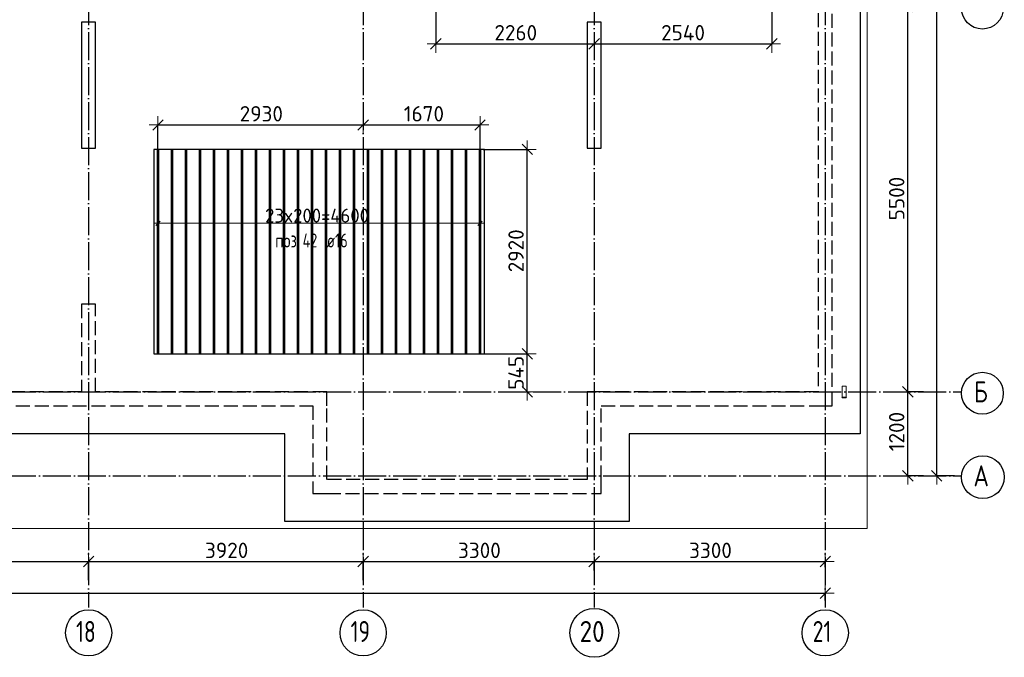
# Model space of a CAD drawing. Header units: millimetres. Extents: x 13527 to 139154, y -122592 to 61893.
# Tile 4 of 128: x 105875 to 119937, y -122592 to -113485. Entities that reach past the tile are written whole.
import ezdxf

# ---------------------------------------------------------------- set-up
doc = ezdxf.new("R2010")
doc.units = ezdxf.units.MM
doc.header["$PDMODE"] = 65
for name, pattern in [('______11', [500, 400, -50, 0, -50]), ('______2', [270, 200, -70]), ('______5', [1100, 800, -100, 100, -100])]:
    doc.linetypes.add(name, pattern=pattern)
for name, color, linetype, lineweight in [('Standard', 7, 'Continuous', 25), ('Колонна (1)', 7, 'Continuous', 35), ('Размерная линия_ общее', 7, 'Continuous', 13), ('Стальная конструкция_ общее', 7, 'Continuous', 25), ('Стена_ общее', 7, 'Continuous', 35), ('Фундамент_ общее', 7, 'Continuous', 35)]:
    doc.layers.add(name, color=color, linetype=linetype, lineweight=lineweight)
doc.layers.add('Арм.стержн.Доп. Арм. верхн.зоны У', color=7, linetype='Continuous', lineweight=35, true_color=0x739641)
doc.layers.add('Осевая линия_ общее', color=7, linetype='______5', lineweight=13, true_color=0xa0a0a0)
doc.styles.add('ISOCPEUR', font='ISOCPEUR')
doc.dimstyles.new('DIMSTYLE_16', dxfattribs={"dimtxt": 220, "dimasz": 250, "dimexe": 0, "dimexo": 0, "dimgap": 110, "dimtad": 2, "dimdec": 0, "dimrnd": 1, "dimzin": 12, "dimdsep": 46, "dimtxsty": 'ISOCPEUR', "dimblk1": 'ALL_ML_STRICH', "dimblk2": 'ALL_ML_STRICH', "dimsah": 1, "dimcen": 0, "dimclrd": 7, "dimclre": 256, "dimclrt": 7, "dimadec": 0, "dimazin": 0, "dimtfac": 1, "dimtdec": 0, "dimtix": 1, "dimtmove": 2, "dimatfit": 3, "dimfxl": 0, "dimtzin": 0, "dimlwd": 0, "dimlwe": -3, "dimarcsym": 0})
doc.dimstyles.new('DIMSTYLE_3', dxfattribs={"dimtxt": 220, "dimasz": 250, "dimexe": 0, "dimexo": 0, "dimgap": 110, "dimtad": 2, "dimdec": 0, "dimrnd": 5, "dimzin": 12, "dimdsep": 46, "dimtxsty": 'ISOCPEUR', "dimblk1": 'ALL_ML_STRICH', "dimblk2": 'ALL_ML_STRICH', "dimsah": 1, "dimcen": 0, "dimclrd": 7, "dimclre": 256, "dimclrt": 7, "dimadec": 0, "dimazin": 0, "dimtfac": 1, "dimtdec": 0, "dimtix": 1, "dimtmove": 2, "dimatfit": 3, "dimfxl": 0, "dimtvp": 1.2, "dimtzin": 0, "dimlwd": 0, "dimlwe": -3, "dimarcsym": 0})
doc.dimstyles.new('DIMSTYLE_5', dxfattribs={"dimtxt": 220, "dimasz": 250, "dimexe": 0, "dimexo": 0, "dimgap": 110, "dimtad": 2, "dimdec": 0, "dimrnd": 5, "dimzin": 12, "dimdsep": 46, "dimtxsty": 'ISOCPEUR', "dimblk1": 'ALL_ML_STRICH', "dimblk2": 'ALL_ML_STRICH', "dimsah": 1, "dimcen": 0, "dimclrd": 7, "dimclre": 256, "dimclrt": 7, "dimadec": 0, "dimazin": 0, "dimtfac": 1, "dimtdec": 0, "dimtix": 1, "dimtmove": 2, "dimatfit": 3, "dimfxl": 0, "dimtzin": 0, "dimlwd": 0, "dimlwe": -3, "dimarcsym": 0})

# ---------------------------------------------------------------- blocks, each defined once
blk = doc.blocks.new('СЛОЖНЫЙ_ОБЪЕКТ_4')
at = {"layer": 'Колонна (1)', "color": 9, "lineweight": -3, "true_color": 0xc7c7c7, "transparency": 33554687}
for p, q in [((106760, -113520), (106760, -115320)), ((106960, -113520), (106760, -113520)), ((106960, -115320), (106960, -113520)), ((113980, -113520), (113980, -115320)), ((114180, -113520), (113980, -113520)), ((114180, -115320), (114180, -113520)), ((106760, -115320), (106960, -115320)), ((113980, -115320), (114180, -115320))]:
    blk.add_line(p, q, dxfattribs=at)
at = {"layer": 'Стена_ общее', "color": 9, "linetype": '______2', "lineweight": -3, "true_color": 0xc7c7c7, "transparency": 33554687}
for p, q in [((117480, -119000), (117480, -105900)), ((117280, -106100), (117280, -118800)), ((106760, -117550), (106760, -118800)), ((106960, -117550), (106760, -117550)), ((106960, -118800), (106960, -117550)), ((106760, -118800), (103660, -118800)), ((110260, -118800), (106960, -118800)), ((110260, -119000), (110260, -118800)), ((113980, -118800), (113980, -120050)), ((114180, -118800), (113980, -118800)), ((117280, -118800), (114180, -118800)), ((103660, -119000), (110060, -119000)), ((110060, -119000), (110060, -120250)), ((110260, -120050), (110260, -119000)), ((114180, -120050), (114180, -119000)), ((114180, -119000), (117280, -119000)), ((117280, -119000), (117480, -119000)), ((113980, -120050), (110260, -120050)), ((114180, -120250), (114180, -120050)), ((110060, -120250), (110260, -120250)), ((110260, -120250), (114180, -120250))]:
    blk.add_line(p, q, dxfattribs=at)
blk = doc.blocks.new('ALL_ML_STRICH')
at = {"color": 0, "linetype": 'ByBlock', "lineweight": -2}
for p, q in [((-1, 0), (0.5, 0)), ((-0.3, -0.3), (0.3, 0.3)), ((0, -0.5), (0, 0.5))]:
    blk.add_line(p, q, dxfattribs=at)
blk = doc.blocks.new('*D384')
at = {"layer": 'DEFPOINTS', "color": 7, "linetype": 'Continuous', "lineweight": 13, "transparency": 33554687}
for p in [(110780, -114834), (107850, -114989), (107850, -115551)]:
    blk.add_point(p, dxfattribs=at)
at = {"layer": 'Размерная линия_ общее', "color": 253, "linetype": 'Continuous', "lineweight": -2, "true_color": 0xa0a0a0, "transparency": 33554687}
for p, q in [((107850, -115451), (107850, -114989)), ((110780, -114989), (110780, -114989))]:
    blk.add_line(p, q, dxfattribs=at)
at = {"layer": 'Размерная линия_ общее', "color": 7, "linetype": 'Continuous', "lineweight": -2, "transparency": 33554687}
blk.add_line((107850, -114989), (110780, -114989), dxfattribs=at)
at = {"layer": 'Размерная линия_ общее', "color": 7, "linetype": 'Continuous', "lineweight": 13, "transparency": 33554687, "xscale": 250, "yscale": 250, "zscale": 250, "rotation": 180}
blk.add_blockref('ALL_ML_STRICH', (107850, -114989), dxfattribs=at)
at = {"layer": 'Размерная линия_ общее', "color": 7, "linetype": 'Continuous', "lineweight": 13, "transparency": 33554687, "xscale": 250, "yscale": 250, "zscale": 250}
blk.add_blockref('ALL_ML_STRICH', (110780, -114989), dxfattribs=at)
at = {"layer": 'Размерная линия_ общее', "color": 7, "linetype": 'Continuous', "lineweight": 13, "transparency": 33554687, "insert": (109326, -114829), "char_height": 220, "width": 880, "attachment_point": 5, "style": 'ISOCPEUR'}
blk.add_mtext('\\A1;{2930}', dxfattribs=at)
blk = doc.blocks.new('*D385')
at = {"layer": 'DEFPOINTS', "color": 7, "linetype": 'Continuous', "lineweight": 13, "transparency": 33554687}
for p in [(110780, -114834), (110780, -114989), (112450, -115450)]:
    blk.add_point(p, dxfattribs=at)
at = {"layer": 'Размерная линия_ общее', "color": 253, "linetype": 'Continuous', "lineweight": -2, "true_color": 0xa0a0a0, "transparency": 33554687}
for p, q in [((110780, -114989), (110780, -114989)), ((112450, -115350), (112450, -114989))]:
    blk.add_line(p, q, dxfattribs=at)
at = {"layer": 'Размерная линия_ общее', "color": 7, "linetype": 'Continuous', "lineweight": -2, "transparency": 33554687}
blk.add_line((110780, -114989), (112450, -114989), dxfattribs=at)
at = {"layer": 'Размерная линия_ общее', "color": 7, "linetype": 'Continuous', "lineweight": 13, "transparency": 33554687, "xscale": 250, "yscale": 250, "zscale": 250, "rotation": 180}
blk.add_blockref('ALL_ML_STRICH', (110780, -114989), dxfattribs=at)
at = {"layer": 'Размерная линия_ общее', "color": 7, "linetype": 'Continuous', "lineweight": 13, "transparency": 33554687, "xscale": 250, "yscale": 250, "zscale": 250}
blk.add_blockref('ALL_ML_STRICH', (112450, -114989), dxfattribs=at)
at = {"layer": 'Размерная линия_ общее', "color": 7, "linetype": 'Continuous', "lineweight": 13, "transparency": 33554687, "insert": (111648, -114829), "char_height": 220, "width": 880, "attachment_point": 5, "style": 'ISOCPEUR'}
blk.add_mtext('\\A1;{1670}', dxfattribs=at)
blk = doc.blocks.new('*D386')
at = {"layer": 'DEFPOINTS', "color": 7, "linetype": 'Continuous', "lineweight": 13, "transparency": 33554687}
for p in [(112368, -118257), (112898, -118800), (113124, -118800)]:
    blk.add_point(p, dxfattribs=at)
at = {"layer": 'Размерная линия_ общее', "color": 253, "linetype": 'Continuous', "lineweight": -2, "true_color": 0xa0a0a0, "transparency": 33554687}
for p, q in [((112468, -118257), (113124, -118257)), ((113124, -118800), (113124, -118800))]:
    blk.add_line(p, q, dxfattribs=at)
at = {"layer": 'Размерная линия_ общее', "color": 7, "linetype": 'Continuous', "lineweight": -2, "transparency": 33554687}
blk.add_line((113124, -118800), (113124, -118257), dxfattribs=at)
at = {"layer": 'Размерная линия_ общее', "color": 7, "linetype": 'Continuous', "lineweight": 13, "transparency": 33554687, "xscale": 250, "yscale": 250, "zscale": 250}
for p, rotation in [((113124, -118257), 90), ((113124, -118800), 270)]:
    blk.add_blockref('ALL_ML_STRICH', p, dxfattribs=dict(at, rotation=rotation))
at = {"layer": 'Размерная линия_ общее', "color": 7, "linetype": 'Continuous', "lineweight": 13, "transparency": 33554687, "insert": (112964, -118528), "char_height": 220, "width": 660, "attachment_point": 5, "rotation": 90, "style": 'ISOCPEUR'}
blk.add_mtext('\\A1;{545}', dxfattribs=at)
blk = doc.blocks.new('*D387')
at = {"layer": 'DEFPOINTS', "color": 7, "linetype": 'Continuous', "lineweight": 13, "transparency": 33554687}
for p in [(112394, -115337), (112368, -118257), (113124, -118257)]:
    blk.add_point(p, dxfattribs=at)
at = {"layer": 'Размерная линия_ общее', "color": 253, "linetype": 'Continuous', "lineweight": -2, "true_color": 0xa0a0a0, "transparency": 33554687}
for p, q in [((112494, -115337), (113124, -115337)), ((112468, -118257), (113124, -118257))]:
    blk.add_line(p, q, dxfattribs=at)
at = {"layer": 'Размерная линия_ общее', "color": 7, "linetype": 'Continuous', "lineweight": -2, "transparency": 33554687}
blk.add_line((113124, -118257), (113124, -115337), dxfattribs=at)
at = {"layer": 'Размерная линия_ общее', "color": 7, "linetype": 'Continuous', "lineweight": 13, "transparency": 33554687, "xscale": 250, "yscale": 250, "zscale": 250}
for p, rotation in [((113124, -115337), 90), ((113124, -118257), 270)]:
    blk.add_blockref('ALL_ML_STRICH', p, dxfattribs=dict(at, rotation=rotation))
at = {"layer": 'Размерная линия_ общее', "color": 7, "linetype": 'Continuous', "lineweight": 13, "transparency": 33554687, "insert": (112964, -116786), "char_height": 220, "width": 880, "attachment_point": 5, "rotation": 90, "style": 'ISOCPEUR'}
blk.add_mtext('\\A1;{2920}', dxfattribs=at)
blk = doc.blocks.new('*D392')
at = {"layer": 'DEFPOINTS', "color": 7, "linetype": 'Continuous', "lineweight": 13, "transparency": 33554687}
for p in [(111818, -113205), (111818, -113831), (114080, -114213)]:
    blk.add_point(p, dxfattribs=at)
at = {"layer": 'Размерная линия_ общее', "color": 253, "linetype": 'Continuous', "lineweight": -2, "true_color": 0xa0a0a0, "transparency": 33554687}
for p, q in [((111818, -113305), (111818, -113831)), ((114080, -113831), (114080, -113831))]:
    blk.add_line(p, q, dxfattribs=at)
at = {"layer": 'Размерная линия_ общее', "color": 7, "linetype": 'Continuous', "lineweight": -2, "transparency": 33554687}
blk.add_line((111818, -113831), (114080, -113831), dxfattribs=at)
at = {"layer": 'Размерная линия_ общее', "color": 7, "linetype": 'Continuous', "lineweight": 13, "transparency": 33554687, "xscale": 250, "yscale": 250, "zscale": 250, "rotation": 180}
blk.add_blockref('ALL_ML_STRICH', (111818, -113831), dxfattribs=at)
at = {"layer": 'Размерная линия_ общее', "color": 7, "linetype": 'Continuous', "lineweight": 13, "transparency": 33554687, "xscale": 250, "yscale": 250, "zscale": 250}
blk.add_blockref('ALL_ML_STRICH', (114080, -113831), dxfattribs=at)
at = {"layer": 'Размерная линия_ общее', "color": 7, "linetype": 'Continuous', "lineweight": 13, "transparency": 33554687, "insert": (112960, -113671), "char_height": 220, "width": 880, "attachment_point": 5, "style": 'ISOCPEUR'}
blk.add_mtext('\\A1;{2260}', dxfattribs=at)
blk = doc.blocks.new('*D393')
at = {"layer": 'DEFPOINTS', "color": 7, "linetype": 'Continuous', "lineweight": 13, "transparency": 33554687}
for p in [(116618, -113159), (114080, -113831), (114080, -114213)]:
    blk.add_point(p, dxfattribs=at)
at = {"layer": 'Размерная линия_ общее', "color": 253, "linetype": 'Continuous', "lineweight": -2, "true_color": 0xa0a0a0, "transparency": 33554687}
for p, q in [((116618, -113259), (116618, -113831)), ((114080, -113831), (114080, -113831))]:
    blk.add_line(p, q, dxfattribs=at)
at = {"layer": 'Размерная линия_ общее', "color": 7, "linetype": 'Continuous', "lineweight": -2, "transparency": 33554687}
blk.add_line((114080, -113831), (116618, -113831), dxfattribs=at)
at = {"layer": 'Размерная линия_ общее', "color": 7, "linetype": 'Continuous', "lineweight": 13, "transparency": 33554687, "xscale": 250, "yscale": 250, "zscale": 250, "rotation": 180}
blk.add_blockref('ALL_ML_STRICH', (114080, -113831), dxfattribs=at)
at = {"layer": 'Размерная линия_ общее', "color": 7, "linetype": 'Continuous', "lineweight": 13, "transparency": 33554687, "xscale": 250, "yscale": 250, "zscale": 250}
blk.add_blockref('ALL_ML_STRICH', (116618, -113831), dxfattribs=at)
at = {"layer": 'Размерная линия_ общее', "color": 7, "linetype": 'Continuous', "lineweight": 13, "transparency": 33554687, "insert": (115349, -113671), "char_height": 220, "width": 880, "attachment_point": 5, "style": 'ISOCPEUR'}
blk.add_mtext('\\A1;{2540}', dxfattribs=at)
blk = doc.blocks.new('*D621')
at = {"layer": 'DEFPOINTS', "color": 7, "linetype": 'Continuous', "lineweight": 13, "transparency": 33554687}
for p in [(75300, -121676), (75300, -121789), (117380, -121878)]:
    blk.add_point(p, dxfattribs=at)
at = {"layer": 'Размерная линия_ общее', "color": 253, "linetype": 'Continuous', "lineweight": -2, "true_color": 0xa0a0a0, "transparency": 33554687}
for p, q in [((75300, -121689), (75300, -121676)), ((117380, -121778), (117380, -121676))]:
    blk.add_line(p, q, dxfattribs=at)
at = {"layer": 'Размерная линия_ общее', "color": 7, "linetype": 'Continuous', "lineweight": -2, "transparency": 33554687}
blk.add_line((75300, -121676), (117380, -121676), dxfattribs=at)
at = {"layer": 'Размерная линия_ общее', "color": 7, "linetype": 'Continuous', "lineweight": 13, "transparency": 33554687, "xscale": 250, "yscale": 250, "zscale": 250, "rotation": 180}
blk.add_blockref('ALL_ML_STRICH', (75300, -121676), dxfattribs=at)
at = {"layer": 'Размерная линия_ общее', "color": 7, "linetype": 'Continuous', "lineweight": 13, "transparency": 33554687, "xscale": 250, "yscale": 250, "zscale": 250}
blk.add_blockref('ALL_ML_STRICH', (117380, -121676), dxfattribs=at)
at = {"layer": 'Размерная линия_ общее', "color": 7, "linetype": 'Continuous', "lineweight": 13, "transparency": 33554687, "insert": (96340, -121516), "char_height": 220, "width": 1100, "attachment_point": 5, "style": 'ISOCPEUR'}
blk.add_mtext('\\A1;{42080}', dxfattribs=at)
blk = doc.blocks.new('*D630')
at = {"layer": 'DEFPOINTS', "color": 7, "linetype": 'Continuous', "lineweight": 13, "transparency": 33554687}
for p in [(102940, -121224), (102940, -121508), (106860, -121508)]:
    blk.add_point(p, dxfattribs=at)
at = {"layer": 'Размерная линия_ общее', "color": 253, "linetype": 'Continuous', "lineweight": -2, "true_color": 0xa0a0a0, "transparency": 33554687}
for p, q in [((102940, -121488), (102940, -121224)), ((106860, -121488), (106860, -121224))]:
    blk.add_line(p, q, dxfattribs=at)
at = {"layer": 'Размерная линия_ общее', "color": 7, "linetype": 'Continuous', "lineweight": -2, "transparency": 33554687}
blk.add_line((102940, -121224), (106860, -121224), dxfattribs=at)
at = {"layer": 'Размерная линия_ общее', "color": 7, "linetype": 'Continuous', "lineweight": 13, "transparency": 33554687, "xscale": 250, "yscale": 250, "zscale": 250, "rotation": 180}
blk.add_blockref('ALL_ML_STRICH', (102940, -121224), dxfattribs=at)
at = {"layer": 'Размерная линия_ общее', "color": 7, "linetype": 'Continuous', "lineweight": 13, "transparency": 33554687, "xscale": 250, "yscale": 250, "zscale": 250}
blk.add_blockref('ALL_ML_STRICH', (106860, -121224), dxfattribs=at)
at = {"layer": 'Размерная линия_ общее', "color": 7, "linetype": 'Continuous', "lineweight": 13, "transparency": 33554687, "insert": (104911, -121064), "char_height": 220, "width": 880, "attachment_point": 5, "style": 'ISOCPEUR'}
blk.add_mtext('\\A1;{3920}', dxfattribs=at)
blk = doc.blocks.new('*D631')
at = {"layer": 'DEFPOINTS', "color": 7, "linetype": 'Continuous', "lineweight": 13, "transparency": 33554687}
for p in [(106860, -121224), (106860, -121508), (110780, -121508)]:
    blk.add_point(p, dxfattribs=at)
at = {"layer": 'Размерная линия_ общее', "color": 253, "linetype": 'Continuous', "lineweight": -2, "true_color": 0xa0a0a0, "transparency": 33554687}
for p, q in [((106860, -121488), (106860, -121224)), ((110780, -121488), (110780, -121224))]:
    blk.add_line(p, q, dxfattribs=at)
at = {"layer": 'Размерная линия_ общее', "color": 7, "linetype": 'Continuous', "lineweight": -2, "transparency": 33554687}
blk.add_line((106860, -121224), (110780, -121224), dxfattribs=at)
at = {"layer": 'Размерная линия_ общее', "color": 7, "linetype": 'Continuous', "lineweight": 13, "transparency": 33554687, "xscale": 250, "yscale": 250, "zscale": 250, "rotation": 180}
blk.add_blockref('ALL_ML_STRICH', (106860, -121224), dxfattribs=at)
at = {"layer": 'Размерная линия_ общее', "color": 7, "linetype": 'Continuous', "lineweight": 13, "transparency": 33554687, "xscale": 250, "yscale": 250, "zscale": 250}
blk.add_blockref('ALL_ML_STRICH', (110780, -121224), dxfattribs=at)
at = {"layer": 'Размерная линия_ общее', "color": 7, "linetype": 'Continuous', "lineweight": 13, "transparency": 33554687, "insert": (108831, -121064), "char_height": 220, "width": 880, "attachment_point": 5, "style": 'ISOCPEUR'}
blk.add_mtext('\\A1;{3920}', dxfattribs=at)
blk = doc.blocks.new('*D632')
at = {"layer": 'DEFPOINTS', "color": 7, "linetype": 'Continuous', "lineweight": 13, "transparency": 33554687}
for p in [(110780, -121224), (114080, -121373), (110780, -121508)]:
    blk.add_point(p, dxfattribs=at)
at = {"layer": 'Размерная линия_ общее', "color": 253, "linetype": 'Continuous', "lineweight": -2, "true_color": 0xa0a0a0, "transparency": 33554687}
for p, q in [((110780, -121488), (110780, -121224)), ((114080, -121353), (114080, -121224))]:
    blk.add_line(p, q, dxfattribs=at)
at = {"layer": 'Размерная линия_ общее', "color": 7, "linetype": 'Continuous', "lineweight": -2, "transparency": 33554687}
blk.add_line((110780, -121224), (114080, -121224), dxfattribs=at)
at = {"layer": 'Размерная линия_ общее', "color": 7, "linetype": 'Continuous', "lineweight": 13, "transparency": 33554687, "xscale": 250, "yscale": 250, "zscale": 250, "rotation": 180}
blk.add_blockref('ALL_ML_STRICH', (110780, -121224), dxfattribs=at)
at = {"layer": 'Размерная линия_ общее', "color": 7, "linetype": 'Continuous', "lineweight": 13, "transparency": 33554687, "xscale": 250, "yscale": 250, "zscale": 250}
blk.add_blockref('ALL_ML_STRICH', (114080, -121224), dxfattribs=at)
at = {"layer": 'Размерная линия_ общее', "color": 7, "linetype": 'Continuous', "lineweight": 13, "transparency": 33554687, "insert": (112441, -121064), "char_height": 220, "width": 880, "attachment_point": 5, "style": 'ISOCPEUR'}
blk.add_mtext('\\A1;{3300}', dxfattribs=at)
blk = doc.blocks.new('*D633')
at = {"layer": 'DEFPOINTS', "color": 7, "linetype": 'Continuous', "lineweight": 13, "transparency": 33554687}
for p in [(114080, -121224), (117380, -121286), (114080, -121373)]:
    blk.add_point(p, dxfattribs=at)
at = {"layer": 'Размерная линия_ общее', "color": 253, "linetype": 'Continuous', "lineweight": -2, "true_color": 0xa0a0a0, "transparency": 33554687}
for p, q in [((114080, -121353), (114080, -121224)), ((117380, -121306), (117380, -121224))]:
    blk.add_line(p, q, dxfattribs=at)
at = {"layer": 'Размерная линия_ общее', "color": 7, "linetype": 'Continuous', "lineweight": -2, "transparency": 33554687}
blk.add_line((114080, -121224), (117380, -121224), dxfattribs=at)
at = {"layer": 'Размерная линия_ общее', "color": 7, "linetype": 'Continuous', "lineweight": 13, "transparency": 33554687, "xscale": 250, "yscale": 250, "zscale": 250, "rotation": 180}
blk.add_blockref('ALL_ML_STRICH', (114080, -121224), dxfattribs=at)
at = {"layer": 'Размерная линия_ общее', "color": 7, "linetype": 'Continuous', "lineweight": 13, "transparency": 33554687, "xscale": 250, "yscale": 250, "zscale": 250}
blk.add_blockref('ALL_ML_STRICH', (117380, -121224), dxfattribs=at)
at = {"layer": 'Размерная линия_ общее', "color": 7, "linetype": 'Continuous', "lineweight": 13, "transparency": 33554687, "insert": (115741, -121064), "char_height": 220, "width": 880, "attachment_point": 5, "style": 'ISOCPEUR'}
blk.add_mtext('\\A1;{3300}', dxfattribs=at)
blk = doc.blocks.new('*D634')
at = {"layer": 'DEFPOINTS', "color": 7, "linetype": 'Continuous', "lineweight": 13, "transparency": 33554687}
for p in [(118805, -118800), (118560, -120000), (118805, -120000)]:
    blk.add_point(p, dxfattribs=at)
at = {"layer": 'Размерная линия_ общее', "color": 253, "linetype": 'Continuous', "lineweight": -2, "true_color": 0xa0a0a0, "transparency": 33554687}
for p, q in [((118785, -118800), (118560, -118800)), ((118785, -120000), (118560, -120000))]:
    blk.add_line(p, q, dxfattribs=at)
at = {"layer": 'Размерная линия_ общее', "color": 7, "linetype": 'Continuous', "lineweight": -2, "transparency": 33554687}
blk.add_line((118560, -120000), (118560, -118800), dxfattribs=at)
at = {"layer": 'Размерная линия_ общее', "color": 7, "linetype": 'Continuous', "lineweight": 13, "transparency": 33554687, "xscale": 250, "yscale": 250, "zscale": 250}
for p, rotation in [((118560, -118800), 90), ((118560, -120000), 270)]:
    blk.add_blockref('ALL_ML_STRICH', p, dxfattribs=dict(at, rotation=rotation))
at = {"layer": 'Размерная линия_ общее', "color": 7, "linetype": 'Continuous', "lineweight": 13, "transparency": 33554687, "insert": (118400, -119367), "char_height": 220, "width": 880, "attachment_point": 5, "rotation": 90, "style": 'ISOCPEUR'}
blk.add_mtext('\\A1;{1200}', dxfattribs=at)
blk = doc.blocks.new('*D635')
at = {"layer": 'DEFPOINTS', "color": 7, "linetype": 'Continuous', "lineweight": 13, "transparency": 33554687}
for p in [(118805, -113300), (118560, -118800), (118805, -118800)]:
    blk.add_point(p, dxfattribs=at)
at = {"layer": 'Размерная линия_ общее', "color": 253, "linetype": 'Continuous', "lineweight": -2, "true_color": 0xa0a0a0, "transparency": 33554687}
for p, q in [((118785, -113300), (118560, -113300)), ((118785, -118800), (118560, -118800))]:
    blk.add_line(p, q, dxfattribs=at)
at = {"layer": 'Размерная линия_ общее', "color": 7, "linetype": 'Continuous', "lineweight": -2, "transparency": 33554687}
blk.add_line((118560, -118800), (118560, -113300), dxfattribs=at)
at = {"layer": 'Размерная линия_ общее', "color": 7, "linetype": 'Continuous', "lineweight": 13, "transparency": 33554687, "xscale": 250, "yscale": 250, "zscale": 250}
for p, rotation in [((118560, -113300), 90), ((118560, -118800), 270)]:
    blk.add_blockref('ALL_ML_STRICH', p, dxfattribs=dict(at, rotation=rotation))
at = {"layer": 'Размерная линия_ общее', "color": 7, "linetype": 'Continuous', "lineweight": 13, "transparency": 33554687, "insert": (118400, -116039), "char_height": 220, "width": 880, "attachment_point": 5, "rotation": 90, "style": 'ISOCPEUR'}
blk.add_mtext('\\A1;{5500}', dxfattribs=at)
blk = doc.blocks.new('*D639')
at = {"layer": 'DEFPOINTS', "color": 7, "linetype": 'Continuous', "lineweight": 13, "transparency": 33554687}
for p in [(119325, -104800), (118971, -120000), (119325, -120000)]:
    blk.add_point(p, dxfattribs=at)
at = {"layer": 'Размерная линия_ общее', "color": 253, "linetype": 'Continuous', "lineweight": -2, "true_color": 0xa0a0a0, "transparency": 33554687}
for p, q in [((119225, -104800), (118971, -104800)), ((119225, -120000), (118971, -120000))]:
    blk.add_line(p, q, dxfattribs=at)
at = {"layer": 'Размерная линия_ общее', "color": 7, "linetype": 'Continuous', "lineweight": -2, "transparency": 33554687}
blk.add_line((118971, -120000), (118971, -104800), dxfattribs=at)
at = {"layer": 'Размерная линия_ общее', "color": 7, "linetype": 'Continuous', "lineweight": 13, "transparency": 33554687, "xscale": 250, "yscale": 250, "zscale": 250}
for p, rotation in [((118971, -104800), 90), ((118971, -120000), 270)]:
    blk.add_blockref('ALL_ML_STRICH', p, dxfattribs=dict(at, rotation=rotation))
at = {"layer": 'Размерная линия_ общее', "color": 7, "linetype": 'Continuous', "lineweight": 13, "transparency": 33554687, "insert": (118811, -112367), "char_height": 220, "width": 1100, "attachment_point": 5, "rotation": 90, "style": 'ISOCPEUR'}
blk.add_mtext('\\A1;{15200}', dxfattribs=at)

msp = doc.modelspace()

# ---------------------------------------------------------------- linework, layer by layer
at = {"layer": 'Standard', "color": 7, "linetype": 'Continuous', "lineweight": 13, "transparency": 33554687}
msp.add_lwpolyline([(75100, -120750), (117980, -120750), (117980, -103560), (75100, -103560), (75100, -120750)], dxfattribs=at)
at = {"layer": 'Арм.стержн.Доп. Арм. верхн.зоны У', "color": 7, "linetype": 'Continuous', "lineweight": 13, "transparency": 33554687}
for p, q in [((107850.2, -116392.9), (107790.2, -116392.9)), ((112450.2, -116392.9), (112510.2, -116392.9))]:
    msp.add_line(p, q, dxfattribs=at)
at = {"layer": 'Арм.стержн.Доп. Арм. верхн.зоны У', "color": 7, "linetype": 'Continuous', "lineweight": 25, "transparency": 33554687}
for p, q in [((107820.2, -116422.9), (107880.2, -116362.9)), ((112420.2, -116422.9), (112480.2, -116362.9))]:
    msp.add_line(p, q, dxfattribs=at)
at = {"layer": 'Арм.стержн.Доп. Арм. верхн.зоны У', "color": 253, "linetype": 'Continuous', "lineweight": -3, "true_color": 0xa0a0a0, "transparency": 33554687}
for p, q in [((107850.2, -116392.9), (107850.2, -116292.9)), ((107850.2, -116392.9), (107850.2, -116492.9)), ((112450.2, -116392.9), (112450.2, -116292.9)), ((112450.2, -116392.9), (112450.2, -116492.9))]:
    msp.add_line(p, q, dxfattribs=at)
at = {"layer": 'Арм.стержн.Доп. Арм. верхн.зоны У', "color": 52, "linetype": 'Continuous', "lineweight": 25, "transparency": 33554687}
msp.add_lwpolyline([(112511.2, -118256.6), (112511.2, -115336.6), (107789.2, -115336.6), (107789.2, -118256.6), (112511.2, -118256.6)], dxfattribs=at)
at = {"layer": 'Арм.стержн.Доп. Арм. верхн.зоны У', "color": 7, "linetype": 'Continuous', "lineweight": 25, "transparency": 33554687}
for points in [[(107858.2, -115336.6), (107858.2, -118256.6), (107842.2, -118256.6), (107842.2, -115336.6), (107858.2, -115336.6)], [(108058.2, -115336.6), (108058.2, -118256.6), (108042.2, -118256.6), (108042.2, -115336.6), (108058.2, -115336.6)], [(108258.2, -115336.6), (108258.2, -118256.6), (108242.2, -118256.6), (108242.2, -115336.6), (108258.2, -115336.6)], [(108458.2, -115336.6), (108458.2, -118256.6), (108442.2, -118256.6), (108442.2, -115336.6), (108458.2, -115336.6)], [(108658.2, -115336.6), (108658.2, -118256.6), (108642.2, -118256.6), (108642.2, -115336.6), (108658.2, -115336.6)], [(108858.2, -115336.6), (108858.2, -118256.6), (108842.2, -118256.6), (108842.2, -115336.6), (108858.2, -115336.6)], [(109058.2, -115336.6), (109058.2, -118256.6), (109042.2, -118256.6), (109042.2, -115336.6), (109058.2, -115336.6)], [(109258.2, -115336.6), (109258.2, -118256.6), (109242.2, -118256.6), (109242.2, -115336.6), (109258.2, -115336.6)], [(109458.2, -115336.6), (109458.2, -118256.6), (109442.2, -118256.6), (109442.2, -115336.6), (109458.2, -115336.6)], [(109658.2, -115336.6), (109658.2, -118256.6), (109642.2, -118256.6), (109642.2, -115336.6), (109658.2, -115336.6)], [(109858.2, -115336.6), (109858.2, -118256.6), (109842.2, -118256.6), (109842.2, -115336.6), (109858.2, -115336.6)], [(110058.2, -115336.6), (110058.2, -118256.6), (110042.2, -118256.6), (110042.2, -115336.6), (110058.2, -115336.6)], [(110258.2, -115336.6), (110258.2, -118256.6), (110242.2, -118256.6), (110242.2, -115336.6), (110258.2, -115336.6)], [(110458.2, -115336.6), (110458.2, -118256.6), (110442.2, -118256.6), (110442.2, -115336.6), (110458.2, -115336.6)], [(110658.2, -115336.6), (110658.2, -118256.6), (110642.2, -118256.6), (110642.2, -115336.6), (110658.2, -115336.6)], [(110858.2, -115336.6), (110858.2, -118256.6), (110842.2, -118256.6), (110842.2, -115336.6), (110858.2, -115336.6)], [(111058.2, -115336.6), (111058.2, -118256.6), (111042.2, -118256.6), (111042.2, -115336.6), (111058.2, -115336.6)], [(111258.2, -115336.6), (111258.2, -118256.6), (111242.2, -118256.6), (111242.2, -115336.6), (111258.2, -115336.6)], [(111458.2, -115336.6), (111458.2, -118256.6), (111442.2, -118256.6), (111442.2, -115336.6), (111458.2, -115336.6)], [(111658.2, -115336.6), (111658.2, -118256.6), (111642.2, -118256.6), (111642.2, -115336.6), (111658.2, -115336.6)], [(111858.2, -115336.6), (111858.2, -118256.6), (111842.2, -118256.6), (111842.2, -115336.6), (111858.2, -115336.6)], [(112058.2, -115336.6), (112058.2, -118256.6), (112042.2, -118256.6), (112042.2, -115336.6), (112058.2, -115336.6)], [(112258.2, -115336.6), (112258.2, -118256.6), (112242.2, -118256.6), (112242.2, -115336.6), (112258.2, -115336.6)], [(112458.2, -115336.6), (112458.2, -118256.6), (112442.2, -118256.6), (112442.2, -115336.6), (112458.2, -115336.6)]]:
    msp.add_lwpolyline(points, dxfattribs=at)
at = {"layer": 'Арм.стержн.Доп. Арм. верхн.зоны У', "color": 7, "linetype": 'Continuous', "lineweight": 13, "transparency": 33554687}
msp.add_lwpolyline([(107850.2, -116392.9), (109280.2, -116392.9), (109280.2, -116392.9), (109280.2, -116392.9), (109280.2, -116392.9), (111020.2, -116392.9), (111020.2, -116392.9), (112450.2, -116392.9)], dxfattribs=at)
at = {"layer": 'Осевая линия_ общее', "color": 253, "linetype": '______11', "lineweight": -3, "true_color": 0xa0a0a0, "transparency": 33554687}
for p, q in [((106860, -103660), (106860, -121877.9)), ((110780, -103660), (110780, -121877.9)), ((114080, -103660), (114080, -121877.9)), ((117380, -103660), (117380, -121877.9)), ((75200, -118800), (119325.4, -118800)), ((75200, -120000), (119325.4, -120000))]:
    msp.add_line(p, q, dxfattribs=at)
at = {"layer": 'Осевая линия_ общее', "color": 7, "linetype": 'Continuous', "lineweight": -3, "transparency": 33554687}
for centre, radius in [((119624.1, -113319.5), 298.8), ((119624.1, -118819.5), 298.8), ((119631.2, -120019.5), 305.8), ((106860.4, -122242.4), 330.4), ((110780.4, -122242.4), 330.4), ((114081.8, -122242.4), 349.3), ((117380.4, -122242.4), 330.4)]:
    msp.add_circle(centre, radius, dxfattribs=at)
at = {"layer": 'Стальная конструкция_ общее', "color": 253, "linetype": '______2', "lineweight": 18, "true_color": 0xababab, "transparency": 33554687}
for p, q in [((117620, -118876.9), (117620, -118720)), ((117620, -118720), (117680, -118720)), ((117620, -118876.9), (117620, -118720)), ((117620, -118720), (117680, -118720)), ((117680, -118720), (117680, -118876.9)), ((117680, -118720), (117680, -118876.9))]:
    msp.add_line(p, q, dxfattribs=at)
at = {"layer": 'Стальная конструкция_ общее', "color": 7, "linetype": 'Continuous', "lineweight": 25, "transparency": 33554687}
for p, q in [((117620, -118880), (117620, -118876.9)), ((117620, -118876.9), (117680, -118876.9)), ((117620, -118880), (117620, -118876.9)), ((117620, -118876.9), (117680, -118876.9)), ((117620, -118880), (117680, -118880)), ((117620, -118880), (117680, -118880)), ((117680, -118876.9), (117680, -118880)), ((117680, -118876.9), (117680, -118880))]:
    msp.add_line(p, q, dxfattribs=at)
at = {"layer": 'Фундамент_ общее', "color": 7, "lineweight": 25, "transparency": 33554687}
for p, q in [((117880, -105500), (117880, -119400)), ((109660, -119400), (104060, -119400)), ((109660, -120650), (109660, -119400)), ((114580, -119400), (114580, -120650)), ((117880, -119400), (114580, -119400)), ((114580, -120650), (109660, -120650))]:
    msp.add_line(p, q, dxfattribs=at)
at = {"layer": 'Фундамент_ общее', "color": 7, "linetype": 'Continuous', "lineweight": 25, "transparency": 33554687}
for p, q in [((117880, -105500), (117880, -119400)), ((109660, -119400), (104060, -119400)), ((109660, -120650), (109660, -119400)), ((114580, -119400), (114580, -120650)), ((117880, -119400), (114580, -119400)), ((114580, -120650), (109660, -120650))]:
    msp.add_line(p, q, dxfattribs=at)

# ---------------------------------------------------------------- block references
at = {"layer": 'Стена_ общее', "color": 9, "linetype": '______2', "lineweight": -3, "true_color": 0xc7c7c7, "transparency": 33554687}
msp.add_blockref('СЛОЖНЫЙ_ОБЪЕКТ_4', (0, 0), dxfattribs=at)

# ---------------------------------------------------------------- texts
at = {"layer": 'Арм.стержн.Доп. Арм. верхн.зоны У', "color": 7, "linetype": 'Continuous', "lineweight": 13, "transparency": 33554687, "insert": (109380.2, -116382.9), "char_height": 200, "width": 1656.238, "attachment_point": 7, "style": 'ISOCPEUR'}
msp.add_mtext('\\W0.97;23x200=4600', dxfattribs=at)
at = {"layer": 'Арм.стержн.Доп. Арм. верхн.зоны У', "color": 7, "linetype": 'Continuous', "lineweight": 25, "transparency": 33554687, "char_height": 200, "attachment_point": 7, "style": 'ISOCPEUR'}
for s, insert, width in [('\\W0.73;42', (109916.3, -116738.6), 323.329), ('\\W0.74; ø16 ', (110166.3, -116738.6), 624.254), ('\\W0.77;поз.', (109524.6, -116738.6), 468.039)]:
    msp.add_mtext(s, dxfattribs=dict(at, insert=insert, width=width))
at = {"layer": 'Осевая линия_ общее', "color": 7, "linetype": 'Continuous', "lineweight": -3, "transparency": 33554687, "char_height": 300, "attachment_point": 7, "style": 'ISOCPEUR'}
for s, insert, width in [('\\W0.80;Б', (119504.1, -118950), 359.833), ('\\W0.82;А', (119496.2, -120150), 392.646), ('\\W0.75;18', (106680.4, -122372.9), 472.281), ('\\W0.75;19', (110600.4, -122372.9), 472.281), ('\\W0.87;20', (113871.8, -122372.9), 550.812), ('\\W0.75;21', (117200.4, -122372.9), 472.281)]:
    msp.add_mtext(s, dxfattribs=dict(at, insert=insert, width=width))

# ---------------------------------------------------------------- dimensions: what is measured, and where the dimension line sits
at = {"layer": 'Размерная линия_ общее', "color": 7, "linetype": 'Continuous', "lineweight": 13, "transparency": 33554687}
for base, p1, p2, dimstyle, picture, middle in [((118970.7, -104800), (119225.4, -120000), (119225.4, -104800), 'DIMSTYLE_16', '*D639', (118810.7, -112367)), ((118560, -113300), (118785.4, -118800), (118785.4, -113300), 'DIMSTYLE_5', '*D635', (118400, -116039)), ((113123.6, -115336.6), (112467.7, -118256.6), (112493.5, -115336.6), 'DIMSTYLE_5', '*D387', (112963.6, -116785.6)), ((113123.6, -118256.6), (113123.6, -118800), (112467.7, -118256.6), 'DIMSTYLE_3', '*D386', (112963.6, -118528.3)), ((118560, -118800), (118785.4, -120000), (118785.4, -118800), 'DIMSTYLE_5', '*D634', (118400, -119367))]:
    dim = msp.add_linear_dim(base=base, p1=p1, p2=p2, angle=90, dimstyle=dimstyle, override={"dimpost": '<>', "dimclrd": 7, "dimclre": 253, "dimclrt": 7, "dimlwd": 0, "dimlwe": 65533}, dxfattribs=at)
    dim.commit()
    dim.dimension.update_dxf_attribs({"geometry": picture, "text_midpoint": middle, "dimtype": 160})
for base, p1, p2, dimstyle, picture, middle in [((116618.4, -113831), (114080, -113831), (116618.4, -113258.6), 'DIMSTYLE_5', '*D393', (115349.2, -113671)), ((114080, -113831), (111818.4, -113305.1), (114080, -113831), 'DIMSTYLE_5', '*D392', (112960.2, -113671)), ((110780, -114989.5), (107850.2, -115451.3), (110780, -114989.5), 'DIMSTYLE_5', '*D384', (109326.1, -114829.5)), ((112450.2, -114989.5), (110780, -114989.5), (112450.2, -115350.3), 'DIMSTYLE_5', '*D385', (111648.1, -114829.5)), ((106860, -121224.3), (102940, -121487.9), (106860, -121487.9), 'DIMSTYLE_5', '*D630', (104911, -121064.3)), ((110780, -121224.3), (106860, -121487.9), (110780, -121487.9), 'DIMSTYLE_5', '*D631', (108831, -121064.3)), ((114080, -121224.3), (110780, -121487.9), (114080, -121353), 'DIMSTYLE_5', '*D632', (112441, -121064.3)), ((117380, -121224.3), (114080, -121353), (117380, -121306.3), 'DIMSTYLE_5', '*D633', (115741, -121064.3)), ((117380, -121675.8), (75300, -121688.9), (117380, -121777.9), 'DIMSTYLE_16', '*D621', (96340, -121515.8))]:
    dim = msp.add_linear_dim(base=base, p1=p1, p2=p2, dimstyle=dimstyle, override={"dimpost": '<>', "dimclrd": 7, "dimclre": 253, "dimclrt": 7, "dimlwd": 0, "dimlwe": 65533}, dxfattribs=at)
    dim.commit()
    dim.dimension.update_dxf_attribs({"geometry": picture, "text_midpoint": middle, "dimtype": 160})

doc.saveas('drawing.dxf')
